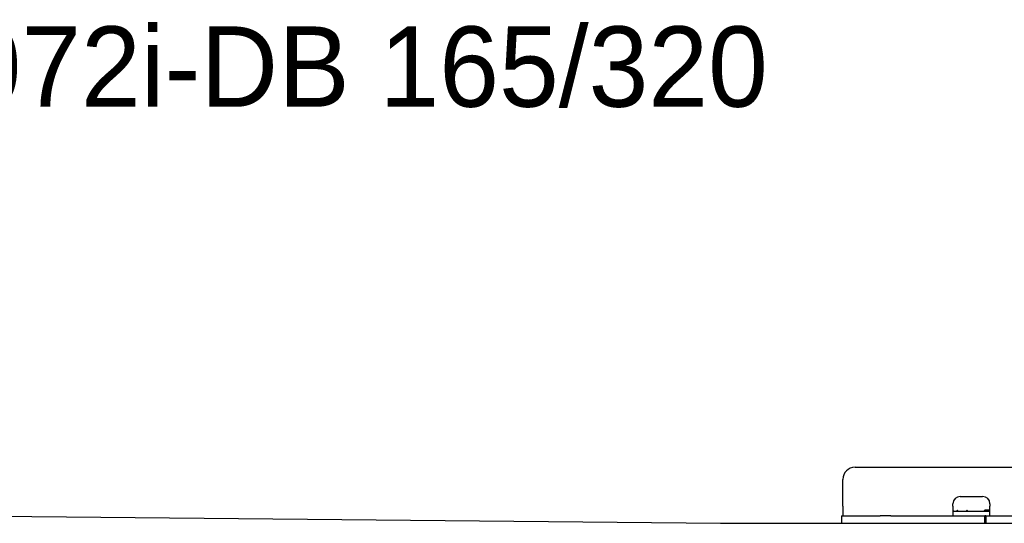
# Model space of a CAD drawing. Extents: x 1073 to 6773, y 6341 to 11366.
# Tile 7 of 58: x 2433 to 4456, y 6489 to 7523. Entities that reach past the tile are written whole.
import ezdxf

# ---------------------------------------------------------------- set-up
doc = ezdxf.new("R2010")
doc.units = 0
doc.layers.get('0').update_dxf_attribs({"linetype": 'CONTINUOUS'})
doc.layers.add('0___1', color=7, linetype='CONTINUOUS')
doc.styles.add('STANDARD-1', font='txt')

# ---------------------------------------------------------------- blocks, each defined once
blk = doc.blocks.new('*U8')
at = {"layer": '0___1', "style": 'STANDARD-1'}
blk.add_text('2072i-DB 165/320', height=165, dxfattribs=at).set_placement((2191.2, 7343.9))

msp = doc.modelspace()

# ---------------------------------------------------------------- linework, layer by layer
for p, q in [((4149, 6604), (4689, 6604)), ((4124, 6524), (4124, 6579)), ((4365, 6544), (4411, 6544)), ((4124, 6524), (4124, 6504)), ((4350, 6524), (4350, 6529)), ((4350, 6524), (4350, 6504)), ((4352, 6514), (4350, 6514)), ((4352, 6514), (4424, 6514)), ((4416, 6516), (4417, 6516)), ((4426, 6516), (4417, 6516)), ((4423, 6516), (4423, 6515)), ((4423, 6514), (4423, 6515)), ((4426, 6514), (4424, 6514)), ((4426, 6529), (4426, 6524)), ((4426, 6504), (4426, 6524)), ((1832.8, 6508.6), (3872.8, 6489)), ((4121.5, 6504), (4131.5, 6504)), ((4121.5, 6504), (4121.5, 6489)), ((4131.5, 6504), (4178, 6504)), ((4178, 6504), (4187.6, 6504)), ((4187.6, 6504), (4200.6, 6504)), ((4222.4, 6504), (4200.6, 6504)), ((4222.4, 6504), (4235.5, 6504)), ((4235.5, 6504), (4245.1, 6504)), ((4245.1, 6504), (4405.5, 6504)), ((4405.5, 6504), (4415.5, 6504)), ((4417.5, 6504), (4415.5, 6504)), ((4415.5, 6489), (4415.5, 6504)), ((4417.5, 6504), (4427.5, 6504)), ((4417.5, 6504), (4417.5, 6489)), ((4427.5, 6504), (4633, 6504)), ((3872.8, 6489), (4717.8, 6489))]:
    msp.add_line(p, q)
for centre, radius, start, end in [((4149, 6579), 25, 90, 180), ((4365, 6529), 15, 90, 180), ((4411, 6529), 15, 0, 90), ((4357.3, 6515), 1, 270, 330), ((4359, 6514), 1, 0, 150), ((4379, 6514), 1, 30, 180), ((4380.8, 6515), 1, 210, 270), ((4414, 6515), 1, 270, 0), ((4416, 6515), 1, 90, 180)]:
    msp.add_arc(centre, radius, start, end)

# ---------------------------------------------------------------- block references
msp.add_blockref('*U8', (0, 0))

doc.saveas('drawing.dxf')
